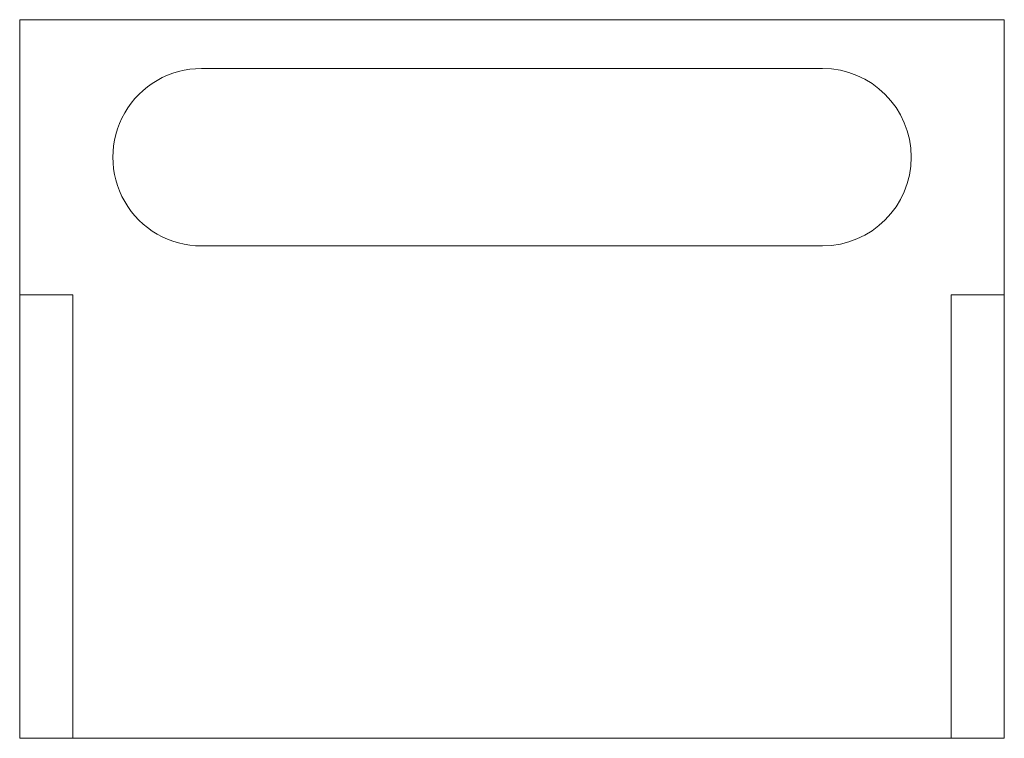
# Model space of a CAD drawing. Header units: centimetres. Extents: x -5.5 to 5.5, y -4 to 4.
import ezdxf

# ---------------------------------------------------------------- set-up
doc = ezdxf.new("R2010")
doc.units = ezdxf.units.CM
doc.header["$MEASUREMENT"] = 0
doc.layers.add('Plan 1', color=7, linetype='Continuous')

msp = doc.modelspace()

# ---------------------------------------------------------------- linework, layer by layer
at = {"layer": 'Plan 1', "lineweight": 18}
for points in [[(-5.55, -4.05), (-4.95, -4.05), (-4.95, 0.95), (-5.55, 0.95), (-5.55, -4.05)], [(4.95, -4.05), (5.55, -4.05), (5.55, 0.95), (4.95, 0.95), (4.95, -4.05)]]:
    msp.add_lwpolyline(points, close=True, dxfattribs=at)
at = {"layer": 'Plan 1', "color": 1, "lineweight": 15}
for points in [[(-5.55, 4.05), (-5.55, 4.05), (-5.55, -4.05), (-5.55, -4.05)], [(5.55, 4.05), (5.55, 4.05), (-5.55, 4.05), (-5.55, 4.05)], [(5.55, 4.05), (5.55, 4.05), (5.55, -4.05), (5.55, -4.05)], [(3.5, 3.5), (3.5, 3.5), (-3.5, 3.5), (-3.5, 3.5)], [(-3.5, 1.5), (-3.5, 1.5), (3.5, 1.5), (3.5, 1.5)], [(-5.55, -4.05), (-5.55, -4.05), (5.55, -4.05), (5.55, -4.05)]]:
    msp.add_open_spline(points, degree=3, dxfattribs=at)
for points, knots in [([(-3.5, 3.5), (-3.85727, 3.5), (-4.18739, 3.3094), (-4.36603, 3), (-4.36603, 3), (-4.54466, 2.6906), (-4.54466, 2.3094), (-4.36603, 2), (-4.36603, 2), (-4.18739, 1.6906), (-3.85727, 1.5), (-3.5, 1.5)], [0, 0, 0, 0, 0.25, 0.25, 0.25, 0.25, 0.5, 0.5, 0.5, 0.5, 1, 1, 1, 1]), ([(3.5, 1.5), (4.05228, 1.5), (4.5, 1.94771), (4.5, 2.5), (4.5, 2.5), (4.5, 3.05228), (4.05229, 3.5), (3.50001, 3.5)], [0, 0, 0, 0, 0.33333333, 0.33333333, 0.33333333, 0.33333333, 1, 1, 1, 1])]:
    msp.add_open_spline(points, degree=3, knots=knots, dxfattribs=at)
at = {"layer": 'Plan 1', "lineweight": 15}
for points in [[(-4.95, 0.95), (-4.95, 0.95), (-5.55, 0.95), (-5.55, 0.95)], [(-4.95, -4.05), (-4.95, -4.05), (-4.95, 0.95), (-4.95, 0.95)], [(4.95, 0.95), (4.95, 0.95), (5.55, 0.95), (5.55, 0.95)], [(4.95, -4.05), (4.95, -4.05), (4.95, 0.95), (4.95, 0.95)]]:
    msp.add_open_spline(points, degree=3, dxfattribs=at)

doc.saveas('drawing.dxf')
